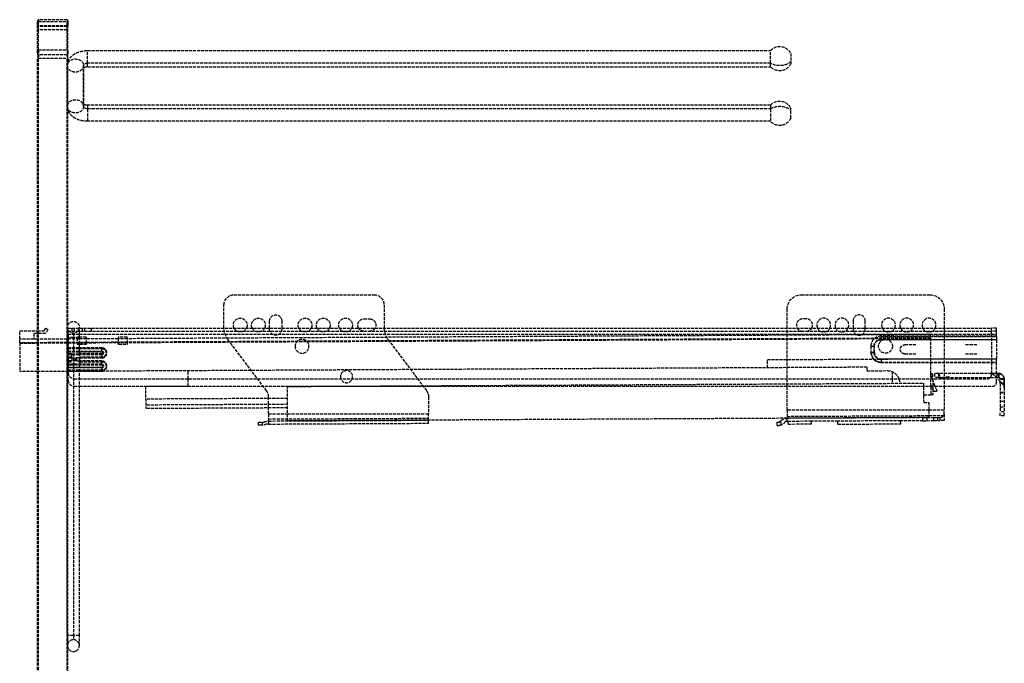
# Model space of a CAD drawing. Header units: millimetres. Extents: x -486 to 0, y 0 to 584.
# Tile 2 of 2: x -486 to 0, y 266 to 584. Entities that reach past the tile are written whole.
import ezdxf

# ---------------------------------------------------------------- set-up
doc = ezdxf.new("R2010")
doc.units = ezdxf.units.MM
doc.header["$LTSCALE"] = 10
doc.linetypes.add('ALLCAD_Strich', pattern=[0.2, 0.15, -0.05])
doc.layers.add('BESCH_KONT_sich_schn_seit_2d', color=160, linetype='Continuous')

msp = doc.modelspace()

# ---------------------------------------------------------------- linework, layer by layer
at = {"layer": 'BESCH_KONT_sich_schn_seit_2d', "linetype": 'ALLCAD_Strich', "extrusion": (-1.09476e-47, 1, -2.22045e-16)}
for p, q in [((-476.75, 584.33), (-476.75, 583.42)), ((-462.55, 584.33), (-476.75, 584.33)), ((-476.75, 569.42), (-476.75, 583.42)), ((-476.75, 583.42), (-462.55, 583.42)), ((-462.55, 584.33), (-462.55, 583.42)), ((-462.55, 569.42), (-462.55, 583.42)), ((-477.15, 582.83), (-477.15, 582.19)), ((-477.15, 568.19), (-477.15, 582.19)), ((-477.15, 579.33), (-476.75, 579.33)), ((-462.55, 581.33), (-476.75, 581.33)), ((-462.55, 580.97), (-476.75, 580.97)), ((-462.55, 579.33), (-476.75, 579.33)), ((-462.55, 579.33), (-462.15, 579.33)), ((-462.15, 582.19), (-462.15, 582.83)), ((-462.15, 568.19), (-462.15, 582.19)), ((-476.75, 569.42), (-462.55, 569.42)), ((-476.75, 569.42), (-476.75, 565.32)), ((-462.55, 569.42), (-462.55, 565.32)), ((-452.47, 562.81), (-452.47, 569.07)), ((-452.47, 569.07), (-115.37, 569.07)), ((-115.37, 562.81), (-115.37, 569.07)), ((-477.15, 568.19), (-477.15, 565.32)), ((-476.75, 565.32), (-477.15, 565.32)), ((-477.15, 31.33), (-477.15, 565.32)), ((-462.55, 566.96), (-476.75, 566.96)), ((-476.75, 565.32), (-462.55, 565.32)), ((-476.75, 31.33), (-476.75, 565.32)), ((-462.15, 565.32), (-462.55, 565.32)), ((-462.55, 31.33), (-462.55, 565.32)), ((-462.15, 565.32), (-462.15, 568.19)), ((-462.15, 543.92), (-462.15, 565.32)), ((-105.43, 567.59), (-105.43, 563.66)), ((-462.42, 541.53), (-462.42, 561.67)), ((-454.47, 561.67), (-454.47, 542.44)), ((-454.47, 542.44), (-454.47, 561.67)), ((-452.47, 561.12), (-452.47, 562.81)), ((-115.37, 562.81), (-452.47, 562.81)), ((-452.47, 561.12), (-115.37, 561.12)), ((-115.37, 561.12), (-115.37, 562.81)), ((-105.43, 563.66), (-105.43, 562.59)), ((-462.15, 539.74), (-462.15, 543.92)), ((-462.15, 433.49), (-462.15, 539.74)), ((-454.47, 542.44), (-454.47, 541.53)), ((-454.47, 541.53), (-454.47, 542.44)), ((-452.47, 542.08), (-452.47, 534.13)), ((-115.37, 542.08), (-452.47, 542.08)), ((-452.47, 540.39), (-115.37, 540.39)), ((-115.37, 542.08), (-115.37, 534.13)), ((-105.43, 535.61), (-105.43, 540.61)), ((-115.37, 534.13), (-452.47, 534.13)), ((-380.15, 448.48), (-311.15, 448.48)), ((-100.15, 448.48), (-36.65, 448.48)), ((-385.15, 432.32), (-385.15, 443.48)), ((-306.15, 443.48), (-306.15, 432.32)), ((-107.15, 432.03), (-107.15, 441.48)), ((-29.65, 441.48), (-29.65, 432.03)), ((-462.15, 431.37), (-462.15, 433.49)), ((-362.65, 432.03), (-362.65, 435.53)), ((-356.65, 435.53), (-356.65, 432.03)), ((-316.15, 436.53), (-313.15, 436.53)), ((-97.65, 436.53), (-99.65, 436.53)), ((-74.65, 435.53), (-74.65, 432.03)), ((-68.65, 432.03), (-68.65, 435.53)), ((-485.99, 430.61), (-477.15, 430.66)), ((-485.97, 426.51), (-485.99, 430.61)), ((-477.15, 429.31), (-479.03, 429.3)), ((-479.03, 429.3), (-479.02, 426.55)), ((-477.15, 430.66), (-473.83, 430.68)), ((-473.22, 429.33), (-477.15, 429.31)), ((-473.83, 430.68), (-473.09, 431.98)), ((-472.04, 431.39), (-473.22, 429.33)), ((-473.09, 431.98), (-472.04, 431.39)), ((-462.35, 432.43), (-462.35, 427.43)), ((-462.15, 276.29), (-462.15, 431.37)), ((-462.05, 432.03), (-456.55, 432.03)), ((-462.05, 429.03), (-462.05, 432.03)), ((-462.05, 430.53), (-6.35, 430.53)), ((-462.05, 429.03), (-456.55, 429.03)), ((-462.05, 429.03), (-462.05, 422.28)), ((-460.05, 430.53), (-460.05, 432.03)), ((-459.45, 429.53), (-459.45, 427.43)), ((-459.05, 432.03), (-459.05, 430.53)), ((-457.05, 432.03), (-457.05, 430.53)), ((-456.55, 427.43), (-456.55, 432.43)), ((-456.55, 432.03), (-6.35, 432.03)), ((-456.55, 429.03), (-6.35, 429.03)), ((-455.2, 432.03), (-455.2, 430.53)), ((-453.96, 432.03), (-453.96, 430.53)), ((-450.55, 430.53), (-450.55, 432.03)), ((-36.48, 428.87), (-432.8, 426.79)), ((-362.65, 431.53), (-362.65, 432.03)), ((-356.65, 432.03), (-356.65, 431.53)), ((-107.15, 391.54), (-107.15, 432.03)), ((-74.65, 432.03), (-74.65, 431.53)), ((-68.65, 431.53), (-68.65, 432.03)), ((-60.85, 428.03), (-60.85, 427.81)), ((-6.35, 428.03), (-60.85, 428.03)), ((-60.85, 427.81), (-6.35, 427.81)), ((-60.85, 427.81), (-60.85, 426.28)), ((-36.47, 427.12), (-36.48, 428.87)), ((-29.65, 432.03), (-29.65, 403.33)), ((-3.85, 432.03), (-6.35, 432.03)), ((-6.35, 429.03), (-6.35, 432.03)), ((-3.85, 430.53), (-6.35, 430.53)), ((-6.35, 429.03), (-3.85, 429.03)), ((-6.35, 429.03), (-6.35, 409.03)), ((-3.85, 428.03), (-6.35, 428.03)), ((-6.35, 427.81), (-3.85, 427.81)), ((-3.85, 430.53), (-3.85, 432.03)), ((-3.85, 429.03), (-3.85, 430.53)), ((-3.85, 428.03), (-3.85, 429.03)), ((-3.85, 427.88), (-3.85, 428.03)), ((-3.85, 427.81), (-3.85, 427.88)), ((-3.85, 427.81), (-3.85, 426.28)), ((-477.15, 426.56), (-485.97, 426.51)), ((-485.96, 424.76), (-485.97, 426.51)), ((-36.47, 426.82), (-485.96, 424.46)), ((-477.15, 424.81), (-485.96, 424.76)), ((-485.96, 424.76), (-485.89, 410.51)), ((-456.55, 426.67), (-477.15, 426.56)), ((-456.55, 424.92), (-477.15, 424.81)), ((-462.15, 427.43), (-462.35, 427.43)), ((-462.35, 280.23), (-462.35, 427.43)), ((-459.45, 427.43), (-462.15, 427.43)), ((-456.55, 427.43), (-459.45, 427.43)), ((-459.45, 427.43), (-459.45, 280.23)), ((-457.6, 427.23), (-457.6, 424.33)), ((-456.55, 427.53), (-457.3, 427.53)), ((-457.3, 424.03), (-456.55, 424.03)), ((-453.3, 427.53), (-456.55, 427.53)), ((-456.55, 280.23), (-456.55, 427.43)), ((-453, 426.69), (-456.55, 426.67)), ((-453, 424.94), (-456.55, 424.92)), ((-456.55, 424.03), (-453.3, 424.03)), ((-453, 424.33), (-453, 427.23)), ((-437.4, 426.77), (-453, 426.69)), ((-437.4, 425.02), (-453, 424.94)), ((-437.4, 427.23), (-437.4, 424.33)), ((-432.8, 426.79), (-437.4, 426.77)), ((-432.8, 425.04), (-437.4, 425.02)), ((-433.1, 427.53), (-437.1, 427.53)), ((-437.1, 424.03), (-433.1, 424.03)), ((-432.8, 424.33), (-432.8, 427.23)), ((-36.47, 427.12), (-432.8, 425.04)), ((-364.16, 401.12), (-383.14, 426.31)), ((-304.14, 426.31), (-285.16, 401.12)), ((-65.85, 423.03), (-64.27, 423.03)), ((-65.85, 423.03), (-65.85, 420.03)), ((-64.27, 420.03), (-64.27, 423.03)), ((-64.1, 420.03), (-64.1, 423.03)), ((-60.85, 426.44), (-3.85, 426.44)), ((-6.35, 426.28), (-60.85, 426.28)), ((-43.6, 423.78), (-49.1, 423.78)), ((-36.47, 427.12), (-36.36, 407.03)), ((-13.6, 423.78), (-19.1, 423.78)), ((-3.85, 426.28), (-6.35, 426.28)), ((-3.85, 426.28), (-3.85, 416.78)), ((-456.55, 422.28), (-462.05, 422.28)), ((-462.05, 422.28), (-462.05, 421.88)), ((-462.05, 421.88), (-462.05, 420.28)), ((-462.05, 421.88), (-456.55, 421.88)), ((-462.05, 420.68), (-445.45, 420.68)), ((-462.05, 420.28), (-456.55, 420.28)), ((-462.05, 420.28), (-462.05, 419.28)), ((-460.25, 419.28), (-462.05, 419.28)), ((-462.05, 417.68), (-462.05, 419.28)), ((-462.05, 419.28), (-456.55, 419.28)), ((-456.55, 418.88), (-462.05, 418.88)), ((-460.25, 417.68), (-460.25, 419.28)), ((-445.45, 422.28), (-456.55, 422.28)), ((-456.55, 421.88), (-445.45, 421.88)), ((-456.55, 420.28), (-445.45, 420.28)), ((-456.55, 419.28), (-456.25, 419.28)), ((-445.45, 418.88), (-456.55, 418.88)), ((-445.45, 419.28), (-456.25, 419.28)), ((-445.45, 422.28), (-445.45, 421.88)), ((-445.45, 420.28), (-445.45, 421.88)), ((-445.45, 419.28), (-445.45, 417.68)), ((-65.85, 420.03), (-65.71, 420.03)), ((-65.71, 420.03), (-65.64, 420.03)), ((-64.1, 420.03), (-65.64, 420.03)), ((-49.1, 419.28), (-43.6, 419.28)), ((-19.1, 419.28), (-13.6, 419.28)), ((-460.25, 417.68), (-462.05, 417.68)), ((-462.05, 417.68), (-462.05, 417.28)), ((-462.05, 417.28), (-462.05, 415.78)), ((-462.05, 417.28), (-460.25, 417.28)), ((-460.25, 415.78), (-462.05, 415.78)), ((-462.05, 415.78), (-462.05, 415.38)), ((-462.05, 415.38), (-462.05, 413.78)), ((-462.05, 415.38), (-460.25, 415.38)), ((-445.45, 414.18), (-462.05, 414.18)), ((-460.25, 413.78), (-462.05, 413.78)), ((-462.05, 413.78), (-462.05, 412.78)), ((-460.25, 417.28), (-457.98, 417.28)), ((-460.25, 417.28), (-460.25, 415.78)), ((-457.98, 415.78), (-460.25, 415.78)), ((-445.45, 413.78), (-460.25, 413.78)), ((-458.52, 415.78), (-458.52, 417.28)), ((-457.98, 417.28), (-457.98, 415.78)), ((-456.68, 417.28), (-457.98, 417.28)), ((-457.98, 415.78), (-456.68, 415.78)), ((-456.68, 417.28), (-456.25, 417.28)), ((-456.68, 417.28), (-456.68, 415.78)), ((-456.25, 415.78), (-456.68, 415.78)), ((-445.45, 417.68), (-456.25, 417.68)), ((-456.25, 417.28), (-445.45, 417.28)), ((-456.25, 415.78), (-456.25, 417.28)), ((-445.45, 415.78), (-456.25, 415.78)), ((-456.25, 415.38), (-456.25, 413.78)), ((-456.25, 415.38), (-445.45, 415.38)), ((-445.45, 413.78), (-456.25, 413.78)), ((-445.45, 417.28), (-445.45, 417.68)), ((-445.45, 415.78), (-445.45, 415.38)), ((-445.45, 413.78), (-445.45, 415.38)), ((-116.91, 416.45), (-36.41, 416.87)), ((-116.89, 412.45), (-116.91, 416.45)), ((-60.85, 416.78), (-60.85, 415.24)), ((-60.85, 416.78), (-6.35, 416.78)), ((-3.85, 416.61), (-60.85, 416.61)), ((-60.85, 415.17), (-60.85, 415.24)), ((-60.85, 415.24), (-6.35, 415.24)), ((-60.85, 415.17), (-6.35, 415.17)), ((-60.85, 415.03), (-60.85, 415.17)), ((-60.85, 415.03), (-6.35, 415.03)), ((-6.35, 416.78), (-3.85, 416.78)), ((-6.35, 415.24), (-3.85, 415.24)), ((-6.35, 415.17), (-3.85, 415.17)), ((-6.35, 415.03), (-3.85, 415.03)), ((-3.85, 415.24), (-3.85, 416.78)), ((-3.85, 415.17), (-3.85, 415.24)), ((-3.85, 415.03), (-3.85, 415.17)), ((-3.85, 407.5), (-3.85, 415.03)), ((-477.15, 410.56), (-485.89, 410.51)), ((-67.83, 412.7), (-477.15, 410.56)), ((-462.05, 412.78), (-456.55, 412.78)), ((-462.05, 411.18), (-462.05, 412.78)), ((-445.45, 412.38), (-462.05, 412.38)), ((-462.05, 411.18), (-462.05, 410.78)), ((-456.55, 411.18), (-462.05, 411.18)), ((-462.05, 410.78), (-456.55, 410.78)), ((-462.05, 410.78), (-462.05, 410.03)), ((-462.05, 406.33), (-462.05, 410.03)), ((-456.55, 412.78), (-445.45, 412.78)), ((-445.45, 411.18), (-456.55, 411.18)), ((-456.55, 410.78), (-445.45, 410.78)), ((-445.45, 412.78), (-445.45, 411.18)), ((-445.45, 410.78), (-445.45, 411.18)), ((-402.87, 407.03), (-402.89, 410.95)), ((-67.83, 412.7), (-67.83, 410.95)), ((-67.83, 410.95), (-57.73, 411.01)), ((-55.38, 410.54), (-55.36, 407.03)), ((-36.37, 409.43), (-36.28, 409.34)), ((-35.37, 409.43), (-36.37, 409.43)), ((-35.45, 407.03), (-36.28, 409.34)), ((-35.37, 409.43), (-35.36, 407.03)), ((-34.5, 409.65), (-34.5, 407.65)), ((-32.5, 409.65), (-34.5, 409.65)), ((-6.35, 409.65), (-32.5, 409.65)), ((-32.5, 409.65), (-32.5, 407.65)), ((-32.15, 409.65), (-31.85, 407.76)), ((-27.85, 407.67), (-27.22, 408.36)), ((-6.26, 409.65), (-6.35, 409.65)), ((-5.53, 409.65), (-6.26, 409.65)), ((-3.98, 409.65), (-5.53, 409.65)), ((-2, 405.65), (-5.27, 408.92)), ((-5.27, 408.92), (-5.27, 408.92)), ((-5.27, 408.92), (-5.27, 408.92)), ((-3, 409.65), (-3.98, 409.65)), ((-3, 407.65), (-3, 409.65)), ((-2.65, 409.63), (-2.65, 409.63)), ((-459.05, 407.03), (-456.55, 407.03)), ((-456.55, 407.03), (-8.35, 407.03)), ((-402.85, 403.37), (-402.87, 407.03)), ((-353.85, 403.2), (-39.85, 404.84)), ((-55.36, 407.03), (-55.35, 404.76)), ((-51.7, 405.01), (-51.7, 404.78)), ((-39.85, 404.84), (-39.8, 395.34)), ((-36.36, 407.03), (-36.32, 399.12)), ((-34.72, 400.92), (-36.35, 403.94)), ((-33.38, 401.33), (-35.45, 407.03)), ((-35.36, 407.03), (-35.36, 406.79)), ((-35.36, 406.79), (-35.34, 402.06)), ((-32.5, 407.65), (-34.5, 407.65)), ((-32.5, 407.65), (-6.9, 407.65)), ((-31.85, 407.76), (-31.42, 407.36)), ((-31.85, 407.76), (-31.42, 407.36)), ((-30.85, 407.81), (-28.15, 408.05)), ((-30.85, 407.81), (-30.82, 407.41)), ((-30.82, 407.41), (-28.55, 407.61)), ((-28.55, 407.61), (-28.15, 408.05)), ((-28.55, 407.61), (-27.85, 407.67)), ((-6.9, 407.65), (-3, 407.65)), ((-3.85, 405.33), (-3.85, 407.5)), ((-2.2, 407.02), (-2.63, 407.46)), ((-2, 404.65), (-2, 406.65)), ((0, 406.65), (-2, 406.65)), ((-0.73, 404.39), (-2, 405.65)), ((-2, 404.65), (-2, 390.65)), ((0, 404.65), (-2, 404.65)), ((0, 404.65), (0, 406.65)), ((0, 406.65), (0, 406.52)), ((0, 406.65), (0, 406.65)), ((0, 404.65), (0, 390.65)), ((-459.05, 403.33), (-456.55, 403.33)), ((-456.55, 403.33), (-410.86, 403.33)), ((-423.85, 403.26), (-402.85, 403.37)), ((-423.85, 403.26), (-423.79, 392.26)), ((-410.86, 403.33), (-34.11, 403.33)), ((-353.76, 386.2), (-353.85, 403.2)), ((-39.82, 399.1), (-36.32, 399.12)), ((-35.32, 399.12), (-36.32, 399.12)), ((-35.34, 402.06), (-35.32, 399.12)), ((-33.85, 400.66), (-34.28, 400.66)), ((-34.11, 403.33), (-5.85, 403.33)), ((-29.65, 403.33), (-29.65, 391.54)), ((-2, 400.4), (0, 400.4)), ((-2, 400.15), (0, 400.15)), ((-353.81, 397.33), (-423.81, 396.96)), ((-353.8, 394.38), (-423.8, 394.01)), ((-363.15, 392.58), (-363.15, 398.11)), ((-284.15, 398.11), (-284.15, 389.69)), ((-39.8, 395.34), (-37.3, 395.35)), ((-37.3, 395.35), (-37.26, 387.85)), ((-2, 395.9), (0, 395.9)), ((-353.79, 392.63), (-423.79, 392.26)), ((-363.15, 389.69), (-363.15, 392.58)), ((-363.15, 389.69), (-363.15, 386.13)), ((-363.15, 389.69), (-353.77, 389.69)), ((-353.77, 389.69), (-284.15, 389.69)), ((-284.15, 386.56), (-284.15, 389.69)), ((-37.28, 391.54), (-107.15, 391.54)), ((-107.15, 391.54), (-107.15, 387.49)), ((-107.15, 388.45), (-29.65, 388.86)), ((-29.65, 391.54), (-37.28, 391.54)), ((-29.65, 389.47), (-29.65, 391.54)), ((-29.65, 389.47), (-29.65, 386.36)), ((-2, 393.15), (0, 393.15)), ((-2, 388.65), (-2, 390.65)), ((0, 390.65), (-2, 390.65)), ((0, 388.65), (0, 390.65)), ((-368.15, 385.52), (-366.15, 385.52)), ((-368.15, 384.02), (-368.15, 385.52)), ((-366.55, 384.02), (-368.15, 384.02)), ((-366.15, 384.03), (-366.15, 385.52)), ((-366.15, 385.52), (-365.52, 385.52)), ((-363.15, 384.63), (-364.15, 384.63)), ((-363.15, 387.13), (-284.15, 387.54)), ((-363.15, 386.13), (-284.15, 386.54)), ((-363.15, 386.13), (-363.15, 384.63)), ((-363.15, 384.63), (-284.15, 385.04)), ((-37.26, 387.85), (-353.76, 386.2)), ((-299.25, 386.48), (-299.25, 386.46)), ((-299.05, 386.46), (-299.05, 386.48)), ((-299.05, 386.48), (-299.05, 386.46)), ((-284.15, 386.54), (-284.15, 386.56)), ((-284.15, 385.04), (-284.15, 386.54)), ((-112.15, 384), (-112.15, 385.5)), ((-112.15, 385.5), (-111.09, 385.5)), ((-112.15, 384), (-111.09, 384)), ((-110.15, 384.14), (-110.15, 386.43)), ((-107.15, 385.95), (-108.15, 385.95)), ((-40.15, 387.8), (-107.15, 387.45)), ((-107.15, 387.49), (-107.15, 387.45)), ((-107.15, 385.95), (-107.15, 387.45)), ((-106.66, 385.95), (-107.15, 385.95)), ((-95.16, 386.01), (-106.66, 385.95)), ((-106.65, 384.65), (-106.66, 385.95)), ((-106.65, 384.65), (-95.15, 384.71)), ((-82.16, 386.08), (-95.16, 386.01)), ((-95.15, 384.71), (-95.16, 386.01)), ((-51.16, 386.24), (-82.16, 386.08)), ((-82.15, 384.58), (-82.16, 386.08)), ((-82.15, 384.58), (-51.15, 384.74)), ((-60.27, 387.73), (-60.27, 387.7)), ((-60.07, 387.7), (-60.07, 387.73)), ((-60.07, 387.73), (-60.07, 387.7)), ((-40.15, 386.3), (-51.16, 386.24)), ((-51.15, 384.74), (-51.16, 386.24)), ((-40.15, 387.8), (-38.15, 387.81)), ((-40.15, 386.3), (-40.15, 387.8)), ((-40.15, 386.3), (-38.15, 386.31)), ((-38.15, 387.81), (-34.84, 387.83)), ((-38.15, 386.31), (-38.15, 387.81)), ((-38.15, 386.31), (-34.84, 386.33)), ((-34.84, 387.83), (-33.74, 387.83)), ((-34.84, 386.33), (-34.84, 387.83)), ((-34.84, 386.33), (-32.84, 386.34)), ((-32.84, 387.94), (-31.65, 387.94)), ((-32.84, 386.34), (-32.84, 387.94)), ((-32.84, 386.34), (-31.65, 386.35)), ((-31.65, 386.35), (-31.65, 387.94)), ((-29.65, 386.36), (-31.65, 386.35)), ((0, 388.65), (-2, 388.65)), ((-462.15, 280.23), (-462.35, 280.23)), ((-462.35, 280.23), (-462.35, 275.23)), ((-459.45, 280.23), (-462.15, 280.23)), ((-456.55, 280.23), (-459.45, 280.23)), ((-459.45, 280.23), (-459.45, 278.13)), ((-456.55, 275.23), (-456.55, 280.23)), ((-462.15, 274.17), (-462.15, 276.29)), ((-462.15, 103.62), (-462.15, 274.17))]:
    msp.add_line(p, q, dxfattribs=at)
at = {"layer": 'BESCH_KONT_sich_schn_seit_2d', "linetype": 'ALLCAD_Strich'}
for centre, radius in [((-459.45, 432.43), 2.9), ((-58.65, 423.03), 3.4)]:
    msp.add_circle(centre, radius, dxfattribs=at)
at = {"layer": 'BESCH_KONT_sich_schn_seit_2d', "linetype": 'ALLCAD_Strich', "extrusion": (-2.22045e-16, -2.22045e-16, -1)}
for centre, radius in [((346.65, 423.03), 3.4), ((324.65, 408.03), 3), ((459.45, 275.23), 2.9)]:
    msp.add_circle(centre, radius, dxfattribs=at)
for centre, radius, start, end in [((474.15, 582.83), 3, 0, 30), ((465.15, 582.83), 3, 150, 180), ((474.15, 582.83), 3, 330, 0), ((465.15, 582.83), 3, 180, 210), ((110.88, 565.09), 6, 41.4908, 155.3757), ((110.88, 565.09), 6, 204.6243, 318.5092), ((110.88, 538.11), 6, 41.4908, 155.3757), ((110.88, 538.11), 6, 204.6243, 318.5092), ((380.15, 443.48), 5, 360, 90), ((311.15, 443.48), 5, 90, 180), ((100.15, 441.48), 7, 0, 90), ((36.65, 441.48), 7, 90, 180), ((359.65, 435.53), 3, 0, 180), ((377.15, 433.53), 3.4, 333.821, 180), ((377.15, 433.53), 3.4, 180, 206.179), ((368.15, 433.53), 3.4, 333.821, 180), ((368.15, 433.53), 3.4, 180, 206.179), ((345.15, 433.53), 3.4, 333.821, 180), ((345.15, 433.53), 3.4, 180, 206.179), ((336.15, 433.53), 3.4, 333.821, 180), ((336.15, 433.53), 3.4, 180, 206.179), ((325.15, 433.53), 3.4, 333.821, 180), ((325.15, 433.53), 3.4, 180, 206.179), ((316.15, 433.53), 3, 330, 90), ((313.15, 433.53), 3, 90, 210), ((375.15, 432.32), 10, 358.3041, 360), ((375.15, 432.32), 10, 323, 358.3041), ((377.15, 433.53), 3.4, 206.179, 333.821), ((368.15, 433.53), 3.4, 206.179, 333.821), ((359.65, 431.53), 3, 180, 0), ((345.15, 433.53), 3.4, 206.179, 333.821), ((336.15, 433.53), 3.4, 206.179, 333.821), ((325.15, 433.53), 3.4, 206.179, 333.821), ((316.15, 433.53), 3, 270, 330), ((313.15, 433.53), 3, 210, 270), ((60.85, 423.03), 3.42, 0, 90), ((60.85, 423.03), 3.25, 0, 90), ((445.45, 419.78), 2.1, 90, 270), ((445.45, 419.78), 0.9, 90, 270), ((445.45, 419.78), 0.5, 90, 270), ((60.85, 420.03), 3.42, 270, 360), ((445.45, 413.28), 2.1, 90, 270), ((445.45, 413.28), 0.9, 90, 270), ((57.7, 405.01), 6, 89.7, 160.3175), ((7.04, 407.15), 2.5, 89.9954, 110.8852), ((7.04, 407.15), 2.5, 110.8852, 134.9998), ((3, 406.65), 3, 90, 180), ((57.7, 405.01), 6, 160.3175, 180), ((2.5, 402.62), 2.5, 135.0004, 179.9985), ((289.15, 398.11), 5, 143, 180), ((34.28, 401.16), 0.5, 269.7, 331.7), ((33.85, 401.16), 0.5, 160.08, 269.7), ((366.55, 389.02), 5, 241.3445, 265.4377), ((363.12, 381.13), 5, 61.3424, 89.7), ((107.12, 382.45), 5, 37.5885, 52.7542), ((111.09, 387.19), 3.19, 252.9126, 270), ((107.12, 382.45), 5, 52.7542, 89.7), ((111.09, 387.19), 3.19, 202.8166, 252.9126)]:
    msp.add_arc(centre, radius, start, end, dxfattribs=at)
at = {"layer": 'BESCH_KONT_sich_schn_seit_2d', "linetype": 'ALLCAD_Strich'}
for centre, radius, start, end in [((-71.65, 435.53), 3, 0, 180), ((-99.65, 433.53), 3, 90, 210), ((-97.65, 433.53), 3, 330, 90), ((-89.15, 433.53), 3.4, 333.821, 180), ((-89.15, 433.53), 3.4, 180, 206.179), ((-80.15, 433.53), 3.4, 333.821, 180), ((-80.15, 433.53), 3.4, 180, 206.179), ((-57.15, 433.53), 3.4, 333.821, 180), ((-57.15, 433.53), 3.4, 180, 206.179), ((-48.15, 433.53), 3.4, 333.821, 180), ((-48.15, 433.53), 3.4, 180, 206.179), ((-37.15, 433.53), 3.4, 333.821, 180), ((-37.15, 433.53), 3.4, 180, 206.179), ((-296.15, 432.32), 10, 180, 181.6959), ((-296.15, 432.32), 10, 181.6959, 217), ((-99.65, 433.53), 3, 210, 270), ((-97.65, 433.53), 3, 270, 330), ((-89.15, 433.53), 3.4, 206.179, 333.821), ((-80.15, 433.53), 3.4, 206.179, 333.821), ((-71.65, 431.53), 3, 180, 0), ((-60.85, 423.03), 5, 90, 180), ((-57.15, 433.53), 3.4, 206.179, 333.821), ((-48.15, 433.53), 3.4, 206.179, 333.821), ((-37.15, 433.53), 3.4, 206.179, 333.821), ((-457.3, 427.23), 0.3, 90, 180), ((-457.3, 424.33), 0.3, 180, 270), ((-453.3, 427.23), 0.3, 0, 90), ((-453.3, 424.33), 0.3, 270, 0), ((-437.1, 427.23), 0.3, 90, 180), ((-437.1, 424.33), 0.3, 180, 270), ((-433.1, 427.23), 0.3, 0, 90), ((-433.1, 424.33), 0.3, 270, 0), ((-445.45, 419.78), 2.5, 270, 90), ((-60.85, 420.03), 5, 180, 270), ((-60.85, 420.03), 4.86, 180, 270), ((-60.85, 420.03), 4.79, 180, 270), ((-60.85, 420.03), 3.35, 180, 270), ((-60.85, 420.03), 3.25, 180, 270), ((-445.45, 413.28), 2.5, 270, 90), ((-445.45, 413.28), 0.5, 270, 90), ((-459.05, 410.03), 3, 180, 270), ((-8.35, 409.03), 2, 270, 0), ((-7.04, 407.15), 2.5, 74.0848, 90), ((-7.04, 407.15), 2.5, 45.0005, 74.0848), ((-459.05, 406.33), 3, 180, 270), ((-5.85, 405.33), 2, 270, 0), ((-3, 406.65), 1, 0, 90), ((-368.15, 398.11), 5, 0, 37)]:
    msp.add_arc(centre, radius, start, end, dxfattribs=at)
at = {"layer": 'BESCH_KONT_sich_schn_seit_2d', "linetype": 'ALLCAD_Strich', "extrusion": (-2.22045e-16, -2.22045e-16, -1)}
for centre, major_axis, ratio, start_param, end_param in [((-474.15, 582.19), (-3, 0), 0.819152, 0, 0.523599), ((-465.15, 582.19), (3, 0), 0.819152, -0.523599, 0), ((-474.15, 582.19), (-3, 0), 0.819152, -0.523599, 0), ((-465.15, 582.19), (3, 0), 0.819152, 0, 0.523599), ((-474.15, 568.19), (-3, 0), 0.819152, 0, 0.523599), ((-465.15, 568.19), (3, 0), 0.819152, -0.523599, 0), ((-474.15, 568.19), (-3, 0), 0.819152, -0.523599, 0), ((-465.15, 568.19), (3, 0), 0.819152, 0, 0.523599), ((-458.45, 561.67), (-3.97, 0), 0.819152, 0.374153, 3.141593), ((-458.45, 561.67), (3.97, 0), 0.819152, 0, 3.515745), ((-110.88, 565.09), (-6, 0), 0.573576, -2.711817, -0.724151), ((-458.45, 541.53), (-3.98, 0), 0.819152, 0.130688, 2.831717), ((-458.45, 541.53), (3.98, 0), 0.819152, 0, 3.272281), ((-458.45, 541.53), (3.97, 0), 0.819152, -0.309875, 0), ((-110.88, 538.11), (6, 0), 0.573576, -2.417441, -0.429775), ((-2.5, 406.71), (2.48, 0.29), 0.108679, -1.434126, 0.00003), ((-2.5, 406.71), (-2.48, -0.29), 0.108725, 1.707472, 1.757385), ((-2.5, 406.65), (2.5, 0), 0.131725, -1.43982, -0.000017), ((-2.5, 406.71), (-2.48, -0.29), 0.108725, 1.757385, 3.141628), ((-366.55, 394), (0, -9.99), 0.707107, -0.056336, 0.000017), ((-32.84, 385.64), (3, 0), 0.765823, -1.878576, -1.570796)]:
    msp.add_ellipse(centre, major_axis=major_axis, ratio=ratio, start_param=start_param, end_param=end_param, dxfattribs=at)
at = {"layer": 'BESCH_KONT_sich_schn_seit_2d', "linetype": 'ALLCAD_Strich'}
for centre, major_axis, ratio, start_param, end_param in [((-452.47, 561.67), (-2, 0), 0.573576, -1.570796, 0), ((-452.47, 541.53), (-2, 0), 0.573576, 0, 1.570796), ((-3, 407.15), (0, 2.5), 0.131727, -1.391418, -0.002292), ((-2.94, 407.15), (0.29, 2.48), 0.108728, -1.434118, 0.000024), ((-2.94, 407.15), (-0.29, -2.48), 0.108672, -4.525808, -3.141583), ((-3, 407.15), (0, 2.5), 0.131727, -1.43982, -1.391418), ((-2.94, 407.15), (-0.29, -2.48), 0.108672, -4.575721, -4.525808), ((-31.65, 389.47), (-2, 0), 0.765823, -4.712389, -3.141593)]:
    msp.add_ellipse(centre, major_axis=major_axis, ratio=ratio, start_param=start_param, end_param=end_param, dxfattribs=at)
for points, knots in [([(-462.15, 563.46), (-462.12, 563.54), (-462.1, 563.62), (-461.82, 564.39), (-461.46, 565), (-460.53, 566.19), (-459.93, 566.71), (-458.57, 567.65), (-457.79, 568.02), (-456.18, 568.6), (-455.34, 568.8), (-453.82, 569.02), (-453.15, 569.07), (-452.47, 569.07)], [6.460654, 6.460654, 6.460654, 6.460654, 6.486192, 6.486192, 6.7066, 6.7066, 6.981194, 6.981194, 7.295353, 7.295353, 7.609512, 7.609512, 7.853982, 7.853982, 7.853982, 7.853982]), ([(-454.47, 561.67), (-454.47, 561.3), (-454.59, 560.95), (-454.78, 560.63), (-454.84, 560.57), (-454.86, 560.55), (-454.84, 560.57), (-454.74, 560.63), (-454.66, 560.68), (-454.53, 560.74), (-454.5, 560.75), (-454.47, 560.76)], [0, 0, 0, 0, 0.3141593, 0.3141593, 0.543557, 0.543557, 0.7205186, 0.7205186, 0.891463, 0.891463, 0.934271, 0.934271, 0.934271, 0.934271]), ([(-454.47, 560.76), (-454.38, 560.8), (-454.27, 560.84), (-453.97, 560.94), (-453.77, 560.99), (-453.32, 561.07), (-453.06, 561.1), (-452.69, 561.11), (-452.58, 561.12), (-452.47, 561.12)], [0.934271, 0.934271, 0.934271, 0.934271, 1.0724055, 1.0724055, 1.2693955, 1.2693955, 1.4815263, 1.4815263, 1.5707963, 1.5707963, 1.5707963, 1.5707963]), ([(-452.47, 534.13), (-453.34, 534.13), (-454.2, 534.21), (-455.9, 534.52), (-456.72, 534.76), (-458.31, 535.42), (-459.07, 535.84), (-460.47, 536.95), (-461.12, 537.64), (-462, 539.19), (-462.28, 539.98), (-462.38, 540.84), (-462.39, 540.87), (-462.39, 540.9)], [4.712389, 4.712389, 4.712389, 4.712389, 5.026548, 5.026548, 5.340708, 5.340708, 5.654867, 5.654867, 5.969026, 5.969026, 6.212914, 6.212914, 6.222216, 6.222216, 6.222216, 6.222216]), ([(-452.47, 542.08), (-452.75, 542.08), (-453.02, 542.1), (-453.53, 542.16), (-453.77, 542.21), (-454.17, 542.32), (-454.35, 542.38), (-454.61, 542.49), (-454.7, 542.55), (-454.83, 542.62), (-454.85, 542.65), (-454.85, 542.65), (-454.85, 542.65), (-454.85, 542.65)], [4.712389, 4.712389, 4.712389, 4.712389, 4.93408, 4.93408, 5.150541, 5.150541, 5.3526955, 5.3526955, 5.536946, 5.536946, 5.7086955, 5.7086955, 5.7103999, 5.7103999, 5.7103999, 5.7103999]), ([(-454.85, 542.65), (-454.85, 542.65), (-454.83, 542.62), (-454.72, 542.48), (-454.64, 542.35), (-454.52, 541.99), (-454.47, 541.76), (-454.47, 541.53)], [5.7103999, 5.7103999, 5.7103999, 5.7103999, 5.8828293, 5.8828293, 6.085728, 6.085728, 6.2831853, 6.2831853, 6.2831853, 6.2831853]), ([(-6.14, 409.49), (-6.27, 409.54), (-6.4, 409.57), (-6.66, 409.63), (-6.79, 409.65), (-6.94, 409.65), (-6.96, 409.65), (-6.98, 409.65), (-6.98, 409.65), (-6.99, 409.65), (-7, 409.65), (-7.01, 409.65), (-7.01, 409.65), (-7.02, 409.65), (-7.03, 409.65), (-7.03, 409.65), (-7.03, 409.65), (-7.03, 409.65), (-7.03, 409.65), (-7.03, 409.65), (-7.03, 409.65), (-7.02, 409.65), (-7.01, 409.65), (-6.95, 409.65), (-6.87, 409.65), (-6.66, 409.65), (-6.52, 409.65), (-6.35, 409.65)], [0, 0, 0, 0, 0.401151, 0.401151, 0.800089, 0.800089, 0.849084, 0.849084, 0.867886, 0.867886, 0.888029, 0.888029, 0.908214, 0.908214, 0.948949, 0.948949, 0.989053, 0.989053, 1.005444, 1.005444, 1.083216, 1.083216, 1.331244, 1.331244, 2.000281, 2.000281, 2.783137, 2.783137, 2.783137, 2.783137]), ([(-6.15, 409.49), (-6.27, 409.54), (-6.4, 409.58), (-6.66, 409.63), (-6.8, 409.65), (-6.94, 409.65), (-6.96, 409.65), (-6.98, 409.65), (-7, 409.65), (-7.01, 409.65), (-7.01, 409.65), (-7.02, 409.65), (-7.03, 409.65), (-7.03, 409.65), (-7.03, 409.65), (-7.03, 409.65), (-7.03, 409.65), (-7.03, 409.65), (-7.03, 409.65), (-7.02, 409.65), (-7.01, 409.65), (-6.95, 409.65), (-6.88, 409.65), (-6.67, 409.65), (-6.52, 409.65), (-6.35, 409.65)], [0, 0, 0, 0, 0.401148, 0.401148, 0.800072, 0.800072, 0.846199, 0.846199, 0.881634, 0.881634, 0.90182, 0.90182, 0.942599, 0.942599, 0.98271, 0.98271, 1.000444, 1.000444, 1.074378, 1.074378, 1.315691, 1.315691, 1.971868, 1.971868, 2.778153, 2.778153, 2.778153, 2.778153]), ([(-6.35, 409.65), (-6.32, 409.65), (-6.3, 409.65), (-6.05, 409.65), (-5.79, 409.65), (-5.15, 409.65), (-4.74, 409.65), (-3.9, 409.65), (-3.45, 409.65), (-3, 409.65)], [2.783137, 2.783137, 2.783137, 2.783137, 2.901132, 2.901132, 3.907243, 3.907243, 5.233251, 5.233251, 6.597983, 6.597983, 6.597983, 6.597983]), ([(-6.35, 409.65), (-6.33, 409.65), (-6.31, 409.65), (-6.07, 409.65), (-5.81, 409.65), (-5.17, 409.65), (-4.78, 409.65), (-3.93, 409.65), (-3.46, 409.65), (-3, 409.65)], [2.778153, 2.778153, 2.778153, 2.778153, 2.871055, 2.871055, 3.874119, 3.874119, 5.185683, 5.185683, 6.592844, 6.592844, 6.592844, 6.592844]), ([(-1.09, 408.97), (-1.24, 409.09), (-1.4, 409.2), (-1.57, 409.29), (-1.57, 409.29)], [0.5714286, 0.5714286, 0.5714286, 0.5714286, 0.7142857, 0.7144352, 0.7144352, 0.7144352, 0.7144352]), ([(-0.14, 407.56), (-0.2, 407.74), (-0.35, 408.1), (-0.56, 408.42), (-0.69, 408.56)], [0.1428572, 0.1428572, 0.1428572, 0.1428572, 0.2857143, 0.4285714, 0.4285714, 0.4285714, 0.4285714]), ([(-31.42, 407.36), (-31.42, 407.36), (-31.4, 407.36), (-31.34, 407.37), (-31.3, 407.37), (-31.18, 407.38), (-31.12, 407.39), (-30.97, 407.4), (-30.89, 407.4), (-30.82, 407.41)], [-0.09488917, -0.09488917, -0.09488917, -0.09488917, -0.07120479, -0.07120479, -0.04747037, -0.04747037, -0.02371556, -0.02371556, -0.00001183, -0.00001183, -0.00001183, -0.00001183]), ([(-2.05, 406.98), (-1.95, 406.98), (-1.69, 406.97), (-1.32, 406.95), (-0.94, 406.91), (-0.61, 406.87), (-0.34, 406.82), (-0.15, 406.77), (-0.03, 406.71), (0, 406.67), (0, 406.65)], [0.0336195, 0.0336195, 0.0336195, 0.0336195, 0.125, 0.25, 0.375, 0.5, 0.625, 0.75, 0.875, 1, 1, 1, 1]), ([(0, 402.62), (0, 402.62), (0, 402.62), (0, 402.64), (0, 402.64), (0, 402.66), (0, 402.66), (0, 402.68), (0, 402.68), (0, 402.71), (0, 402.72), (0, 402.77), (-0.01, 402.8), (-0.02, 402.92), (-0.03, 403.02), (-0.07, 403.23), (-0.11, 403.35), (-0.15, 403.47)], [0, 0, 0, 0, 0.0658415, 0.0658415, 0.0963029, 0.0963029, 0.1209652, 0.1209652, 0.1466752, 0.1466752, 0.189971, 0.189971, 0.28524, 0.28524, 0.571103, 0.571103, 0.9367219, 0.9367219, 0.9367219, 0.9367219]), ([(0, 402.62), (0, 402.62), (0, 402.62), (0, 402.64), (0, 402.64), (0, 402.66), (0, 402.66), (0, 402.68), (0, 402.68), (0, 402.71), (0, 402.72), (0, 402.77), (-0.01, 402.8), (-0.02, 402.92), (-0.03, 403.02), (-0.07, 403.23), (-0.11, 403.35), (-0.15, 403.46)], [0, 0, 0, 0, 0.06585, 0.06585, 0.0963059, 0.0963059, 0.1209598, 0.1209598, 0.1466671, 0.1466671, 0.1899636, 0.1899636, 0.285249, 0.285249, 0.5711616, 0.5711616, 0.9317764, 0.9317764, 0.9317764, 0.9317764]), ([(0, 405.86), (0, 405.4), (0, 404.95), (0, 404.18), (0, 403.84), (0, 403.54)], [0.806278, 0.806278, 0.806278, 0.806278, 2.214422, 2.214422, 3.454974, 3.454974, 3.454974, 3.454974]), ([(0, 402.62), (0, 402.62), (0, 402.67), (0, 402.88), (0, 403.25), (0, 403.81), (0, 404.56), (0, 405.18), (0, 405.52)], [0.0125538, 0.0125538, 0.0125538, 0.0125538, 0.1428571, 0.2857143, 0.4285714, 0.5714286, 0.7142857, 0.8562213, 0.8562213, 0.8562213, 0.8562213]), ([(0, 402.78), (0, 402.73), (0, 402.65), (0, 402.62), (0, 402.62)], [0.5717429, 0.5717429, 0.5717429, 0.5717429, 0.75, 0.9884199, 0.9884199, 0.9884199, 0.9884199])]:
    msp.add_open_spline(points, degree=3, knots=knots, dxfattribs=at)
for points in [[(-462.42, 561.67), (-462.42, 562.28), (-462.33, 562.89), (-462.15, 563.46)], [(-462.39, 540.9), (-462.41, 541.11), (-462.42, 541.32), (-462.42, 541.53)], [(-49.1, 419.28), (-49.37, 419.28), (-49.88, 419.37), (-50.58, 419.77), (-51.09, 420.38), (-51.36, 421.13), (-51.36, 421.93), (-51.09, 422.68), (-50.58, 423.29), (-49.87, 423.69), (-49.37, 423.78), (-49.1, 423.78)], [(-3, 409.65), (-2.96, 409.65), (-2.88, 409.65), (-2.77, 409.65), (-2.69, 409.64), (-2.65, 409.63)], [(-2.67, 407.48), (-2.68, 407.63), (-2.68, 407.92), (-2.71, 408.34), (-2.74, 408.72), (-2.78, 409.04), (-2.83, 409.31), (-2.88, 409.51), (-2.94, 409.63), (-2.98, 409.65), (-3, 409.65)], [(-2.65, 409.63), (-2.65, 409.63), (-2.65, 409.63), (-2.65, 409.63)], [(-2.09, 409.51), (-2.27, 409.57), (-2.46, 409.61), (-2.65, 409.63)], [(-2.09, 409.51), (-2.09, 409.51), (-2.09, 409.51), (-2.09, 409.51)], [(-2.09, 409.51), (-2.07, 409.51), (-2.05, 409.5), (-2.03, 409.49)], [(-1.9, 409.45), (-1.96, 409.47), (-2.03, 409.49), (-2.09, 409.51)], [(-2.03, 409.49), (-1.87, 409.44), (-1.71, 409.37), (-1.57, 409.29)], [(-1.57, 409.29), (-1.67, 409.35), (-1.79, 409.4), (-1.9, 409.45)], [(-0.69, 408.56), (-0.81, 408.71), (-0.94, 408.85), (-1.09, 408.97)], [(-1.09, 408.97), (-0.94, 408.85), (-0.81, 408.71), (-0.68, 408.56)], [(-0.68, 408.56), (-0.68, 408.56), (-0.68, 408.56), (-0.68, 408.56)], [(-2.17, 406.98), (-2.13, 406.98), (-2.09, 406.98), (-2.05, 406.98)], [(-0.37, 408.09), (-0.27, 407.92), (-0.2, 407.74), (-0.14, 407.56)], [(-0.37, 408.09), (-0.37, 408.09), (-0.37, 408.09), (-0.37, 408.09)], [(-0.14, 407.56), (-0.14, 407.56), (-0.14, 407.56), (-0.14, 407.56)], [(-0.02, 407), (-0.04, 407.19), (-0.08, 407.38), (-0.14, 407.56)], [(-0.14, 407.56), (-0.14, 407.56), (-0.14, 407.56), (-0.14, 407.56)], [(0, 406.65), (0, 406.39), (0, 406.12), (0, 405.86)], [(0, 405.53), (0, 405.87), (0, 406.25), (0, 406.65)], [(0, 405.52), (0, 405.52), (0, 405.53), (0, 405.53)], [(0, 405.52), (0, 405.22), (0, 404.93), (0, 404.65)], [(0, 403.58), (0, 403.57), (0, 403.55), (0, 403.54)], [(0, 403.54), (0, 403.41), (0, 403.29), (0, 403.18)], [(0, 403.18), (0, 403.17), (0, 403.15), (0, 403.14)], [(0, 403.18), (0, 403.1), (0, 403.02), (0, 402.95)], [(0, 403.14), (0, 403.02), (0, 402.92), (0, 402.84)], [(0, 402.95), (0, 402.89), (0, 402.83), (0, 402.78)], [(0, 402.84), (0, 402.82), (0, 402.8), (0, 402.78)], [(0, 402.62), (0, 402.62), (0, 402.62), (0, 402.62)]]:
    msp.add_open_spline(points, degree=3, dxfattribs=at)

doc.saveas('drawing.dxf')
